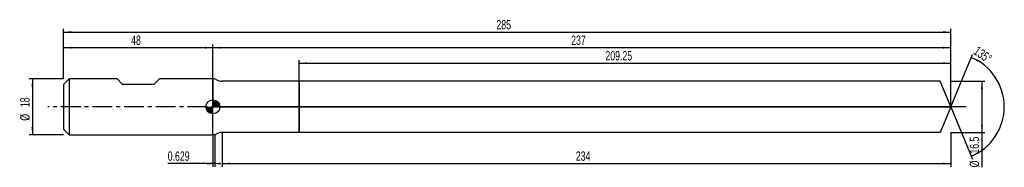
# Model space of a CAD drawing. Extents: x -14 to 302, y -19 to 28.
import ezdxf
from ezdxf.enums import TextEntityAlignment as Align

# ---------------------------------------------------------------- set-up
doc = ezdxf.new("R2010")
doc.units = 0
doc.linetypes.add('CENTER', pattern=[10.16, 6.35, -1.27, 1.27, -1.27])
doc.layers.get('0').update_dxf_attribs({"linetype": 'CONTINUOUS'})
for name, color, linetype in [('1', 4, 'CONTINUOUS'), ('2', 7, 'CONTINUOUS'), ('4', 2, 'CENTER'), ('CUT', 1, 'CONTINUOUS'), ('NOCUT', 7, 'CONTINUOUS'), ('SK1', 4, 'CONTINUOUS'), ('SK2', 7, 'CONTINUOUS'), ('SK4', 2, 'CENTER')]:
    doc.layers.add(name, color=color, linetype=linetype)
doc.dimstyles.new('SLDDIMSTYLE0', dxfattribs={"dimtxt": 3, "dimasz": 2.5, "dimexe": 0, "dimexo": 0.0625, "dimgap": 0.75, "dimtad": 1, "dimrnd": 1e-09, "dimzin": 12, "dimsah": 1, "dimcen": 0.09, "dimazin": 3, "dimtfac": 1, "dimtofl": 0, "dimtmove": 0, "dimatfit": 3})
doc.dimstyles.new('SLDDIMSTYLE1', dxfattribs={"dimtxt": 3, "dimasz": 2.5, "dimexe": 0, "dimexo": 0.0625, "dimgap": 0.75, "dimtad": 1, "dimrnd": 1e-09, "dimsah": 1, "dimcen": 0.09, "dimazin": 3, "dimtfac": 1, "dimtofl": 0, "dimtmove": 0, "dimatfit": 3})
doc.dimstyles.new('SLDDIMSTYLE2', dxfattribs={"dimtxt": 3, "dimasz": 2.5, "dimexe": 0, "dimexo": 0.0625, "dimgap": 0.75, "dimtad": 1, "dimzin": 12, "dimsah": 1, "dimcen": 0.09, "dimazin": 3, "dimtfac": 1, "dimtofl": 0, "dimtmove": 0, "dimatfit": 3})

# ---------------------------------------------------------------- blocks, each defined once
blk = doc.blocks.new('_D')
at = {"layer": '2'}
for p, q in [((51, -8.25), (51, -19.25)), ((285, -8.25), (285, -19.25)), ((51, -18.25), (285, -18.25))]:
    blk.add_line(p, q, dxfattribs=at)
for points in [[(51, -18.25), (53.5, -18.56), (53.5, -17.94)], [(285, -18.25), (282.5, -17.94), (282.5, -18.56)]]:
    blk.add_solid(points, dxfattribs=at)
at = {"layer": '2', "width": 0.7}
blk.add_text('234', height=3, dxfattribs=at).set_placement((164.56, -18.25), align=Align.BOTTOM_LEFT)
blk = doc.blocks.new('_D_1')
at = {"layer": '2'}
for p, q in [((285, 8.25), (296, 8.25)), ((295, 8.25), (295, -8.25)), ((285, -8.25), (296, -8.25)), ((295, -8.25), (295, -19.45))]:
    blk.add_line(p, q, dxfattribs=at)
for points in [[(295, 8.25), (294.69, 5.75), (295.31, 5.75)], [(295, -8.25), (295.31, -5.75), (294.69, -5.75)]]:
    blk.add_solid(points, dxfattribs=at)
at = {"layer": '2', "width": 0.7}
for s, p in [('16.5', (294.99, -15.07)), ('%%c', (295, -19.45))]:
    blk.add_text(s, height=3, rotation=90, dxfattribs=at).set_placement(p, align=Align.BOTTOM_LEFT)
blk = doc.blocks.new('_D_2')
at = {"layer": '2'}
for p, q in [((48, -9), (48, -19.25)), ((48.63, -9), (48.63, -19.25)), ((48, -18.25), (33.47, -18.25)), ((48.63, -18.25), (48, -18.25))]:
    blk.add_line(p, q, dxfattribs=at)
for points in [[(48.63, -18.25), (46.13, -17.94), (46.13, -18.56)], [(48, -18.25), (50.5, -18.56), (50.5, -17.94)]]:
    blk.add_solid(points, dxfattribs=at)
at = {"layer": '2', "width": 0.7}
blk.add_text('0.629', height=3, dxfattribs=at).set_placement((33.47, -18.25), align=Align.BOTTOM_LEFT)
blk = doc.blocks.new('_D_3')
at = {"layer": '2'}
for p, q in [((75.75, 8.25), (75.75, 15)), ((75.75, 14), (285, 14)), ((285, 8.25), (285, 15))]:
    blk.add_line(p, q, dxfattribs=at)
for points in [[(75.75, 14), (78.25, 13.69), (78.25, 14.31)], [(285, 14), (282.5, 14.31), (282.5, 13.69)]]:
    blk.add_solid(points, dxfattribs=at)
at = {"layer": '2', "width": 0.7}
blk.add_text('209.25', height=3, dxfattribs=at).set_placement((174.07, 14), align=Align.BOTTOM_LEFT)
blk = doc.blocks.new('_D_4')
at = {"layer": '2'}
for q in [(291.97, 16.82), (291.97, -16.82)]:
    blk.add_line((285, 0), q, dxfattribs=at)
blk.add_arc((285, 0), 17.2, 292.4984, 67.5016, dxfattribs=at)
for points in [[(291.58, 15.9), (293.68, 14.5), (293.96, 15.05)], [(291.58, -15.9), (293.96, -15.05), (293.68, -14.5)]]:
    blk.add_solid(points, dxfattribs=at)
at = {"layer": '2', "width": 0.7}
blk.add_text('135°', height=3, rotation=-35.5377, dxfattribs=at).set_placement((291.53, 16.48), align=Align.BOTTOM_LEFT)
blk = doc.blocks.new('_D_5')
at = {"layer": 'SK2'}
for p, q in [((0, 9), (0, 25)), ((0, 24), (285, 24)), ((285, 9), (285, 25))]:
    blk.add_line(p, q, dxfattribs=at)
for points in [[(0, 24), (2.5, 23.69), (2.5, 24.31)], [(285, 24), (282.5, 24.31), (282.5, 23.69)]]:
    blk.add_solid(points, dxfattribs=at)
at = {"layer": 'SK2', "width": 0.7}
blk.add_text('285', height=3, dxfattribs=at).set_placement((139.06, 24), align=Align.BOTTOM_LEFT)
blk = doc.blocks.new('_D_6')
at = {"layer": 'SK2'}
for p, q in [((0, 9), (0, 20)), ((0, 19), (48, 19)), ((48, 9), (48, 20))]:
    blk.add_line(p, q, dxfattribs=at)
for points in [[(0, 19), (2.5, 18.69), (2.5, 19.31)], [(48, 19), (45.5, 19.31), (45.5, 18.69)]]:
    blk.add_solid(points, dxfattribs=at)
at = {"layer": 'SK2', "width": 0.7}
blk.add_text('48', height=3, dxfattribs=at).set_placement((21.71, 19), align=Align.BOTTOM_LEFT)
blk = doc.blocks.new('_D_7')
at = {"layer": 'SK2'}
for p, q in [((48, 0), (48, 20)), ((48, 19), (285, 19)), ((285, 0), (285, 20))]:
    blk.add_line(p, q, dxfattribs=at)
for points in [[(48, 19), (50.5, 18.69), (50.5, 19.31)], [(285, 19), (282.5, 19.31), (282.5, 18.69)]]:
    blk.add_solid(points, dxfattribs=at)
at = {"layer": 'SK2', "width": 0.7}
blk.add_text('237', height=3, dxfattribs=at).set_placement((163.06, 19), align=Align.BOTTOM_LEFT)
blk = doc.blocks.new('_D_8')
at = {"layer": 'SK2'}
for p, q in [((0, 9), (-11, 9)), ((-10, 9), (-10, -9)), ((0, -9), (-11, -9))]:
    blk.add_line(p, q, dxfattribs=at)
for points in [[(-10, 9), (-10.31, 6.5), (-9.69, 6.5)], [(-10, -9), (-9.69, -6.5), (-10.31, -6.5)]]:
    blk.add_solid(points, dxfattribs=at)
at = {"layer": 'SK2', "width": 0.7}
for s, p in [('18', (-10.01, -0.1)), ('%%c', (-10, -4.48))]:
    blk.add_text(s, height=3, rotation=90, dxfattribs=at).set_placement(p, align=Align.BOTTOM_LEFT)
blk = doc.blocks.new('*U11')
at = {"color": 0, "linetype": 'CONTINUOUS'}
for points in [[(0, 0), (0, 2.25), (0.44, 0)], [(0.44, 0), (0, 2.25), (0.44, 2.21)], [(0.44, 0), (0.44, 2.21), (0.86, 0)], [(0.86, 0), (0.44, 2.21), (0.86, 2.08)], [(0.86, 0), (0.86, 2.08), (1.25, 0)], [(1.25, 0), (0.86, 2.08), (1.25, 1.87)], [(1.25, 0), (1.25, 1.87), (1.59, 0)], [(1.59, 0), (1.25, 1.87), (1.59, 1.59)], [(1.59, 0), (1.59, 1.59), (1.87, 0)], [(1.87, 0), (1.59, 1.59), (1.87, 1.25)], [(1.87, 0), (1.87, 1.25), (2.08, 0)], [(2.08, 0), (1.87, 1.25), (2.08, 0.86)], [(2.08, 0), (2.08, 0.86), (2.21, 0)], [(2.21, 0), (2.08, 0.86), (2.21, 0.44)], [(2.21, 0), (2.21, 0.44), (2.25, 0)]]:
    blk.add_solid(points, dxfattribs=at)
blk = doc.blocks.new('*U12')
at = {"color": 0, "linetype": 'CONTINUOUS'}
for points in [[(-2.22, -0.39), (-2.25, 0), (-2.22, 0)], [(-2.22, -0.39), (-2.22, 0), (-2.11, -0.77)], [(-2.11, -0.77), (-2.22, 0), (-2.11, 0)], [(-2.11, -0.77), (-2.11, 0), (-1.95, -1.12)], [(-1.95, -1.12), (-2.11, 0), (-1.95, 0)], [(-1.95, -1.12), (-1.95, 0), (-1.72, -1.45)], [(-1.72, -1.45), (-1.95, 0), (-1.72, 0)], [(-1.72, -1.45), (-1.72, 0), (-1.45, -1.72)], [(-1.45, -1.72), (-1.72, 0), (-1.45, 0)], [(-1.45, -1.72), (-1.45, 0), (-1.12, -1.95)], [(-1.12, -1.95), (-1.45, 0), (-1.12, 0)], [(-1.12, -1.95), (-1.12, 0), (-0.77, -2.11)], [(-0.77, -2.11), (-1.12, 0), (-0.77, 0)], [(-0.77, -2.11), (-0.77, 0), (-0.39, -2.22)], [(-0.39, -2.22), (-0.77, 0), (-0.39, 0)], [(-0.39, -2.22), (-0.39, 0), (0, -2.25)], [(0, -2.25), (-0.39, 0), (0, 0)]]:
    blk.add_solid(points, dxfattribs=at)
blk = doc.blocks.new('SW_DOWELSYMBOL_0')
at = {"layer": 'SK1', "color": 0}
blk.add_circle((0, 0), 2.25, dxfattribs=at)
at = {"color": 0, "linetype": 'CONTINUOUS'}
for name in ['*U12', '*U11']:
    blk.add_blockref(name, (0, 0), dxfattribs=at)

msp = doc.modelspace()

# ---------------------------------------------------------------- linework, layer by layer
at = {"layer": '1'}
for p, q in [((48.629, 9), (48, 9)), ((48, 9), (48, 0)), ((49, 8.786), (48.629, 9)), ((75.75, 8.25), (51, 8.25)), ((281.583, 8.25), (75.75, 8.25)), ((75.75, 8.25), (75.75, 0)), ((75.75, 0), (75.75, 8.25)), ((285, 0), (281.583, 8.25)), ((48, -9), (48, 0)), ((75.75, -8.25), (75.75, 0)), ((75.75, 0), (75.75, -8.25)), ((285, 0), (281.583, -8.25)), ((48.629, -9), (48, -9)), ((49, -8.786), (48.629, -9)), ((75.75, -8.25), (51, -8.25)), ((281.583, -8.25), (75.75, -8.25))]:
    msp.add_line(p, q, dxfattribs=at)
for centre, start, end in [((51, 12.25), 240, 270), ((51, -12.25), 90, 120)]:
    msp.add_arc(centre, 4, start, end, dxfattribs=at)
at = {"layer": '4'}
msp.add_line((285, 0), (48, 0), dxfattribs=at)
at = {"layer": 'CUT'}
for p, q in [((281.583, 8.25), (75.75, 8.25)), ((75.75, 8.25), (75.75, 0)), ((285, 0), (281.583, 8.25)), ((75.75, 0), (285, 0))]:
    msp.add_line(p, q, dxfattribs=at)
at = {"layer": 'NOCUT'}
for p, q in [((48.629, 9), (48, 9)), ((48, 9), (48, 0)), ((49, 8.786), (48.629, 9)), ((75.75, 8.25), (51, 8.25)), ((75.75, 0), (75.75, 8.25)), ((48, 0), (75.75, 0))]:
    msp.add_line(p, q, dxfattribs=at)
msp.add_arc((51, 12.25), 4, 240, 270, dxfattribs=at)
at = {"layer": 'SK1'}
for p, q in [((1.8, 9), (0, 7.2)), ((0, 7.2), (0, 0)), ((17.2, 9), (1.8, 9)), ((1.8, 9), (1.8, -9)), ((19, 7.2), (17.2, 9)), ((29, 7.2), (19, 7.2)), ((30.8, 9), (29, 7.2)), ((48, 9), (30.8, 9)), ((0, 0), (0, -7.2)), ((0, -7.2), (1.8, -9)), ((1.8, -9), (48, -9))]:
    msp.add_line(p, q, dxfattribs=at)
msp.add_circle((48, 0), 2.25, dxfattribs=at)
at = {"layer": 'SK4'}
msp.add_line((290, 0), (-5, 0), dxfattribs=at)

# ---------------------------------------------------------------- block references
at = {"layer": 'SK1'}
msp.add_blockref('SW_DOWELSYMBOL_0', (48, 0), dxfattribs=at)

# ---------------------------------------------------------------- texts
at = {"layer": 'SK2', "width": 0.7}
msp.add_text('AP1', height=0.05, dxfattribs=at).set_placement((48, -0.018), align=Align.BOTTOM_LEFT)

# ---------------------------------------------------------------- dimensions: what is measured, and where the dimension line sits
at = {"layer": '2'}
dim = msp.add_angular_dim_2l(base=(302.205, 0), line1=((285, 0), (281.583, 8.25)), line2=((281.583, -8.25), (285, 0)), dimstyle='SLDDIMSTYLE2', dxfattribs=at)
dim.commit()
dim.dimension.update_dxf_attribs({"geometry": '_D_4', "text_midpoint": (295, 14), "dimtype": 162})
for base, p1, p2, dimstyle, picture, middle in [((285, 14), (75.75, 8.25), (285, 8.25), 'SLDDIMSTYLE0', '_D_3', (180.375, 14)), ((48, -18.25), (48.629, -9), (48, -9), 'SLDDIMSTYLE1', '_D_2', (38.629, -18.25)), ((285, -18.25), (51, -8.25), (285, -8.25), 'SLDDIMSTYLE0', '_D', (168, -18.25))]:
    dim = msp.add_linear_dim(base=base, p1=p1, p2=p2, dimstyle=dimstyle, dxfattribs=at)
    dim.commit()
    dim.dimension.update_dxf_attribs({"geometry": picture, "text_midpoint": middle, "dimtype": 160})
dim = msp.add_linear_dim(base=(295, -8.25), p1=(285, 8.25), p2=(285, -8.25), angle=90, text='%%c<>', dimstyle='SLDDIMSTYLE0', dxfattribs=at)
dim.commit()
dim.dimension.update_dxf_attribs({"geometry": '_D_1', "text_midpoint": (295, -13.25), "dimtype": 160})
at = {"layer": 'SK2'}
for base, p1, p2, picture, middle in [((285, 24), (0, 9), (285, 9), '_D_5', (142.5, 24)), ((48, 19), (0, 9), (48, 9), '_D_6', (24, 19)), ((285, 19), (48, 0), (285, 0), '_D_7', (166.5, 19))]:
    dim = msp.add_linear_dim(base=base, p1=p1, p2=p2, dimstyle='SLDDIMSTYLE0', dxfattribs=at)
    dim.commit()
    dim.dimension.update_dxf_attribs({"geometry": picture, "text_midpoint": middle, "dimtype": 160})
dim = msp.add_linear_dim(base=(-10, -9), p1=(0, 9), p2=(0, -9), angle=90, text='%%c<>', dimstyle='SLDDIMSTYLE0', dxfattribs=at)
dim.commit()
dim.dimension.update_dxf_attribs({"geometry": '_D_8', "text_midpoint": (-10, 0), "dimtype": 160})

doc.saveas('drawing.dxf')
